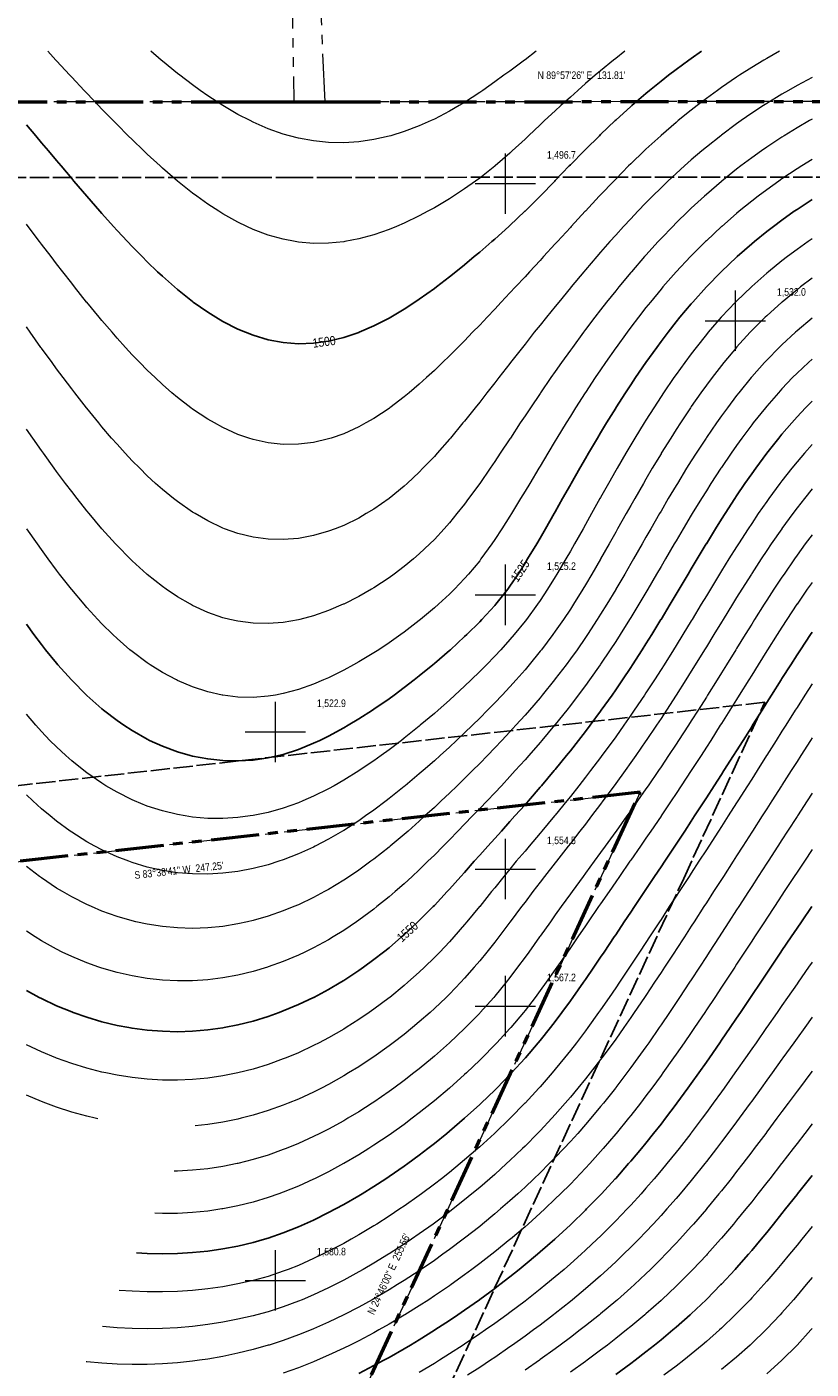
# Model space of a CAD drawing. Header units: inches. Extents: x -7927 to 9670, y -5337 to 8361.
# Tile 9 of 13: x -1520 to 971, y 589 to 4851. Entities that reach past the tile are written whole.
import ezdxf
from ezdxf.enums import TextEntityAlignment as Align

# ---------------------------------------------------------------- set-up
doc = ezdxf.new("R2010")
doc.units = ezdxf.units.IN
doc.header["$LTSCALE"] = 48
doc.header["$MEASUREMENT"] = 0
doc.linetypes.add('DASHED', pattern=[1.524, 1.27, -0.254])
doc.linetypes.add('PHANTOM', pattern=[6.35, 3.175, -0.635, 0.635, -0.635, 0.635, -0.635])
for name, color, linetype, lineweight in [('C-PROP', 1, 'PHANTOM', 50), ('C-PROP-ADJC', 8, 'PHANTOM', 18), ('C-PROP-SETB', 8, 'DASHED', 25), ('C-TOPO-MAJR', 8, 'CONTINUOUS', 25), ('C-TOPO-MINR', 8, 'CONTINUOUS', 9), ('C-TOPO-SPOT', 1, 'CONTINUOUS', 18)]:
    doc.layers.add(name, color=color, linetype=linetype, lineweight=lineweight)
doc.styles.add('JM', font='IBMPlexSansCondensed-Regular.ttf')

msp = doc.modelspace()

# ---------------------------------------------------------------- linework, layer by layer
at = {"layer": 'C-PROP'}
for points in [[(-2827.2, 4613.3), (-973.7, 4612.9), (-871.8, 4612.8), (-849, 4612.8), (-802.9, 4612.8), (-674, 4612.8), (-672.2, 4612.8), (-572.9, 4612.8), (-549.3, 4612.9), (1032.5, 4614), (1157.1, 4614.4), (3010.7, 4619.4), (3012.1, 4516.7), (3107.3, -2502.7)], [(-936.4, -536.9), (348.3, 2247.8), (428, 2420.6), (-2520.7, 2092.2)]]:
    msp.add_lwpolyline(points, dxfattribs=at)
at = {"layer": 'C-PROP-ADJC'}
for points in [[(-572.9, 4612.8), (-732.5, 8247.9), (972.3, 8355.2), (1032.5, 4614)], [(-672.2, 4612.8), (-2952, 4613.4), (-3018.6, 8350.6), (-734.1, 8350.6)]]:
    msp.add_lwpolyline(points, close=True, dxfattribs=at)
msp.add_lwpolyline([(-3468.1, -1022.9), (-3217.9, 1391.4), (-3212.3, 1445.5), (-2520.7, 2092.2), (428, 2420.6), (348.3, 2247.8), (-936.4, -536.9)], dxfattribs=at)
at = {"layer": 'C-PROP-SETB'}
for points in [[(-2827.3, 4373.3), (-973.8, 4372.9), (-871.9, 4372.8), (-849.1, 4372.8), (-802.9, 4372.8), (-674.1, 4372.8), (-672.2, 4372.8), (-572.8, 4372.8), (-549.1, 4372.9), (1032.9, 4374), (1157.8, 4374.4), (2773.9, 4378.8), (2860.5, -2005.1)], [(-708.4, -615.5), (566.2, 2147.2), (824.1, 2706.2), (-2626.5, 2321.9)]]:
    msp.add_lwpolyline(points, dxfattribs=at)
at = {"layer": 'C-TOPO-MAJR'}
for points in [[(623.1, 4773.3), (590.2, 4750.7), (582.7, 4745.3), (542.2, 4715.7), (518.2, 4697.3), (494.2, 4678.6), (458.1, 4649.3), (446.2, 4639.4), (401.9, 4601.3), (398.2, 4598), (350.2, 4554.6), (348.8, 4553.3), (302.2, 4509.1), (298.3, 4505.3), (254.2, 4461.7), (249.8, 4457.3), (206.2, 4412.8), (202.8, 4409.3), (158.2, 4363.1), (156.5, 4361.3), (110.2, 4313.6), (109.9, 4313.3), (62.2, 4265.8), (61.6, 4265.3), (14.2, 4220.4), (10.7, 4217.3), (-33.8, 4177.1), (-42.9, 4169.3), (-81.8, 4135.3), (-98.9, 4121.3), (-129.8, 4095.2), (-157.5, 4073.3), (-177.8, 4056.7), (-219.2, 4025.3), (-225.8, 4020.1), (-273.8, 3985.9), (-287.3, 3977.3), (-321.8, 3954.4), (-364.5, 3929.3), (-369.8, 3926.1), (-417.8, 3901.4), (-464.6, 3881.3), (-465.8, 3880.8), (-513.8, 3864.5), (-561.8, 3853), (-609.8, 3846.4), (-657.8, 3844.9), (-705.8, 3848.7), (-753.8, 3857.6), (-801.8, 3871.9), (-825.3, 3881.3), (-849.8, 3891.2), (-897.8, 3915.7), (-920.3, 3929.3), (-945.8, 3944.9), (-991.8, 3977.3), (-993.8, 3978.7), (-1041.8, 4016.9), (-1051.4, 4025.3), (-1089.8, 4058.9), (-1104.9, 4073.3), (-1137.8, 4104.5), (-1154.3, 4121.3), (-1185.8, 4153.2), (-1200.8, 4169.3), (-1233.8, 4204.5), (-1245.2, 4217.3), (-1281.8, 4257.9), (-1288.2, 4265.3), (-1329.8, 4313), (-1330.1, 4313.3), (-1371, 4361.3), (-1377.8, 4369.2), (-1411.4, 4409.3), (-1425.8, 4426.1), (-1451.8, 4457.3), (-1473.8, 4483.2), (-1492.1, 4505.3), (-1521.8, 4540.3)], [(974.2, 4302.9), (926.2, 4271.2), (917.7, 4265.3), (878.2, 4237.3), (851.7, 4217.3), (830.2, 4200.8), (791.4, 4169.3), (782.2, 4161.7), (736.1, 4121.3), (734.2, 4119.6), (686.2, 4074.4), (685.1, 4073.3), (638.2, 4025.4), (638.2, 4025.3), (594.8, 3977.3), (590.2, 3972), (554.4, 3929.3), (542.2, 3914.1), (516.5, 3881.3), (494.2, 3851.8), (480.5, 3833.3), (446.2, 3785.3), (446.2, 3785.3), (413.2, 3737.3), (398.2, 3714.7), (381.4, 3689.3), (350.9, 3641.3), (350.2, 3640.2), (321, 3593.3), (302.2, 3561.9), (292.1, 3545.3), (263.9, 3497.3), (254.2, 3480.5), (236.1, 3449.3), (208.9, 3401.3), (206.2, 3396.5), (181.6, 3353.3), (158.2, 3311.5), (154.6, 3305.3), (127.1, 3257.3), (110.2, 3227.7), (99.3, 3209.3), (70.6, 3161.3), (62.2, 3147.6), (40, 3113.3), (14.2, 3074.7), (7.3, 3065.3), (-30.9, 3017.3), (-33.8, 3013.9), (-75, 2969.3), (-81.8, 2962.1), (-123.1, 2921.3), (-129.8, 2914.8), (-174.9, 2873.3), (-177.8, 2870.6), (-225.8, 2829.1), (-230.5, 2825.3), (-273.8, 2789.9), (-290.1, 2777.3), (-321.8, 2752.7), (-353.7, 2729.3), (-369.8, 2717.4), (-417.8, 2684.2), (-422.3, 2681.3), (-465.8, 2653.3), (-499.3, 2633.3), (-513.8, 2624.7), (-561.8, 2598.8), (-590, 2585.3), (-609.8, 2575.9), (-657.8, 2556.5), (-705.8, 2540.8), (-720.9, 2537.3), (-753.8, 2529.7), (-801.8, 2522.7), (-849.8, 2519.9), (-897.8, 2521), (-945.8, 2526.2), (-993.8, 2535.3), (-1001.1, 2537.3), (-1041.8, 2548.9), (-1089.8, 2566.8), (-1130.1, 2585.3), (-1137.8, 2589), (-1185.8, 2616.2), (-1211.9, 2633.3), (-1233.8, 2648.3), (-1276.6, 2681.3), (-1281.8, 2685.5), (-1329.8, 2728.1), (-1331, 2729.3), (-1377.8, 2776.4), (-1378.6, 2777.3), (-1421.5, 2825.3), (-1425.8, 2830.3), (-1460.8, 2873.3), (-1473.8, 2889.7), (-1497.6, 2921.3), (-1521.8, 2954.2)], [(974.2, 3662.5), (953.5, 3641.3), (926.2, 3612.3), (909.3, 3593.3), (878.2, 3557.1), (868.5, 3545.3), (830.5, 3497.3), (830.2, 3496.9), (794.9, 3449.3), (782.2, 3431.7), (761, 3401.3), (734.2, 3361.7), (728.6, 3353.3), (697.5, 3305.3), (686.2, 3287.5), (667.3, 3257.3), (638.2, 3209.9), (637.8, 3209.3), (608.9, 3161.3), (590.2, 3130.1), (580.2, 3113.3), (551.7, 3065.3), (542.2, 3049.4), (523, 3017.3), (494.2, 2969.4), (494.1, 2969.3), (464.7, 2921.3), (446.2, 2891.7), (434.6, 2873.3), (403.7, 2825.3), (398.2, 2816.9), (371.7, 2777.3), (350.2, 2745.7), (338.8, 2729.3), (304.6, 2681.3), (302.2, 2677.9), (269.1, 2633.3), (254.2, 2613.5), (232.3, 2585.3), (206.2, 2552), (194.3, 2537.3), (158.2, 2493), (155.1, 2489.3), (114.6, 2441.3), (110.2, 2436.2), (72.8, 2393.3), (62.2, 2381.1), (30.2, 2345.3), (14.2, 2327.2), (-13, 2297.3), (-33.8, 2274), (-56.2, 2249.3), (-81.8, 2220.3), (-99, 2201.3), (-129.8, 2166.1), (-141.5, 2153.3), (-177.8, 2112.7), (-184.7, 2105.3), (-225.8, 2061.4), (-229.8, 2057.3), (-273.8, 2013.1), (-277.8, 2009.3), (-321.8, 1968.2), (-329.8, 1961.3), (-369.8, 1926.9), (-386.9, 1913.3), (-417.8, 1889.1), (-450.7, 1865.3), (-465.8, 1854.5), (-513.8, 1823), (-523.3, 1817.3), (-561.8, 1794.5), (-609, 1769.3), (-609.8, 1768.9), (-657.8, 1746.1), (-705.8, 1726), (-718.7, 1721.3), (-753.8, 1708.6), (-801.8, 1694), (-849.8, 1681.9), (-893.7, 1673.3), (-897.8, 1672.5), (-945.8, 1665.8), (-993.8, 1661.7), (-1041.8, 1660.3), (-1089.8, 1661.4), (-1137.8, 1665.1), (-1185.8, 1671.4), (-1196.1, 1673.3), (-1233.8, 1680.4), (-1281.8, 1692), (-1329.8, 1706.2), (-1373, 1721.3), (-1377.8, 1723), (-1425.8, 1742.8), (-1473.8, 1765.4), (-1481.4, 1769.3), (-1521.8, 1791.1)], [(974.2, 2929.3), (968.9, 2921.3), (937.3, 2873.3), (926.2, 2856.4), (906.3, 2825.3), (878.2, 2781.4), (875.6, 2777.3), (845.4, 2729.3), (830.2, 2705.2), (815.2, 2681.3), (785.1, 2633.3), (782.2, 2628.7), (754.9, 2585.3), (734.2, 2552.5), (724.6, 2537.3), (694.1, 2489.3), (686.2, 2477), (663.3, 2441.3), (638.2, 2402.4), (632.3, 2393.3), (601, 2345.3), (590.2, 2328.7), (569.5, 2297.3), (542.2, 2255.9), (537.8, 2249.3), (505.9, 2201.3), (494.2, 2183.7), (473.9, 2153.3), (446.2, 2111.8), (441.8, 2105.3), (409.7, 2057.3), (398.2, 2040.1), (377.5, 2009.3), (350.2, 1968.3), (345.5, 1961.3), (313.2, 1913.3), (302.2, 1896.9), (280.8, 1865.3), (254.2, 1826.4), (247.9, 1817.3), (214.3, 1769.3), (206.2, 1758), (179.5, 1721.3), (158.2, 1692.9), (143.1, 1673.3), (110.2, 1632.2), (104.5, 1625.3), (63.4, 1577.3), (62.2, 1575.9), (19.4, 1529.3), (14.2, 1523.8), (-27.4, 1481.3), (-33.8, 1474.9), (-77.1, 1433.3), (-81.8, 1428.9), (-129.8, 1385.3), (-129.8, 1385.3), (-177.8, 1344.2), (-186.2, 1337.3), (-225.8, 1305.2), (-246.3, 1289.3), (-273.8, 1268.2), (-310.5, 1241.3), (-321.8, 1233.1), (-369.8, 1199.9), (-379.8, 1193.3), (-417.8, 1168.6), (-455.6, 1145.3), (-465.8, 1139.1), (-513.8, 1111.5), (-540.2, 1097.3), (-561.8, 1085.8), (-609.8, 1062.1), (-638.2, 1049.3), (-657.8, 1040.5), (-705.8, 1021.4), (-753.8, 1004.6), (-765, 1001.3), (-801.8, 990.7), (-849.8, 979.4), (-897.8, 970.4), (-945.8, 963.6), (-993.8, 958.9), (-1041.8, 956), (-1089.8, 955.1), (-1137.8, 956), (-1171.9, 957.9)], [(973, 2057.3), (940.3, 2009.3), (926.2, 1988.7), (907.8, 1961.3), (878.2, 1917.8), (875.2, 1913.3), (843, 1865.3), (830.2, 1846.4), (810.8, 1817.3), (782.2, 1774.9), (778.5, 1769.3), (746.2, 1721.3), (734.2, 1703.7), (713.7, 1673.3), (686.2, 1633.1), (680.9, 1625.3), (647.8, 1577.3), (638.2, 1563.7), (614.1, 1529.3), (590.2, 1495.9), (579.7, 1481.3), (544.5, 1433.3), (542.2, 1430.2), (508.3, 1385.3), (494.2, 1367.1), (470.8, 1337.3), (446.2, 1306.7), (431.9, 1289.3), (398.2, 1249.2), (391.4, 1241.3), (350.2, 1194.5), (349.1, 1193.3), (304.7, 1145.3), (302.2, 1142.7), (257.9, 1097.3), (254.2, 1093.6), (208.6, 1049.3), (206.2, 1047), (158.2, 1002.8), (156.6, 1001.3), (110.2, 960.7), (101.6, 953.3), (62.2, 920.5), (43.5, 905.3), (14.2, 882.1), (-17.8, 857.3), (-33.8, 845.2), (-81.8, 809.9), (-82.6, 809.3), (-129.8, 776), (-151.3, 761.3), (-177.8, 743.5), (-224, 713.3), (-225.8, 712.2), (-273.8, 682.2), (-301.9, 665.3), (-321.8, 653.5), (-369.8, 626.1), (-385.9, 617.3), (-417.8, 600), (-465.8, 575.3)], [(974.2, 1204), (965.8, 1193.3), (927.9, 1145.3), (926.2, 1143.2), (890, 1097.3), (878.2, 1082.6), (851.5, 1049.3), (830.2, 1023.1), (812.2, 1001.3), (782.2, 965.6), (771.7, 953.3), (734.2, 910.7), (729.3, 905.3), (686.2, 858.9), (684.7, 857.3), (638.2, 810.3), (637.2, 809.3), (590.2, 764.8), (586.4, 761.3), (542.2, 722.1), (532.1, 713.3), (494.2, 681.8), (474, 665.3), (446.2, 643.5), (412.2, 617.3), (398.2, 606.9), (350.2, 571.7)]]:
    msp.add_lwpolyline(points, dxfattribs=at)
at = {"layer": 'C-TOPO-MINR'}
for points in [[(870.7, 4773.3), (830.2, 4750.6), (821.3, 4745.3), (782.2, 4721.8), (743.8, 4697.3), (734.2, 4691.1), (686.2, 4658.4), (673.4, 4649.3), (638.2, 4623.7), (608.9, 4601.3), (590.2, 4586.7), (549.2, 4553.3), (542.2, 4547.5), (494.2, 4506), (493.4, 4505.3), (446.2, 4462.2), (441, 4457.3), (398.2, 4416.1), (391.3, 4409.3), (350.2, 4367.8), (343.9, 4361.3), (302.2, 4317.7), (298.1, 4313.3), (254.2, 4266.2), (253.4, 4265.3), (209.3, 4217.3), (206.2, 4213.9), (165.2, 4169.3), (158.2, 4161.5), (121, 4121.3), (110.2, 4109.3), (76.5, 4073.3), (62.2, 4057.4), (31.8, 4025.3), (14.2, 4005.9), (-13.1, 3977.3), (-33.8, 3954.8), (-58.5, 3929.3), (-81.8, 3904.2), (-104.4, 3881.3), (-129.8, 3854.5), (-151.4, 3833.3), (-177.8, 3806.2), (-199.9, 3785.3), (-225.8, 3759.9), (-251, 3737.3), (-273.8, 3716.2), (-306.1, 3689.3), (-321.8, 3675.9), (-367.5, 3641.3), (-369.8, 3639.6), (-417.8, 3607.7), (-443.6, 3593.3), (-465.8, 3580.8), (-513.8, 3558.9), (-553.3, 3545.3), (-561.8, 3542.4), (-609.8, 3531.2), (-657.8, 3525.4), (-705.8, 3525.1), (-753.8, 3530.3), (-801.8, 3540.9), (-815.2, 3545.3), (-849.8, 3557), (-897.8, 3578.5), (-924.5, 3593.3), (-945.8, 3605.2), (-993.8, 3637.1), (-999.3, 3641.3), (-1041.8, 3673.9), (-1059.8, 3689.3), (-1089.8, 3715.2), (-1113.1, 3737.3), (-1137.8, 3760.7), (-1161.7, 3785.3), (-1185.8, 3810), (-1206.9, 3833.3), (-1233.8, 3862.8), (-1249.7, 3881.3), (-1281.8, 3918.5), (-1290.7, 3929.3), (-1329.8, 3976.6), (-1330.3, 3977.3), (-1368.6, 4025.3), (-1377.8, 4036.8), (-1406.1, 4073.3), (-1425.8, 4098.4), (-1443.2, 4121.3), (-1473.8, 4161.1), (-1479.9, 4169.3), (-1516.4, 4217.3), (-1521.8, 4224.3)], [(379.3, 4773.3), (350.2, 4750.6), (343.5, 4745.3), (302.2, 4711.5), (285.2, 4697.3), (254.2, 4670.6), (229.7, 4649.3), (206.2, 4628.2), (176.3, 4601.3), (158.2, 4584.4), (124.4, 4553.3), (110.2, 4539.7), (73.3, 4505.3), (62.2, 4494.7), (21.6, 4457.3), (14.2, 4450.4), (-32.7, 4409.3), (-33.8, 4408.3), (-81.8, 4370.6), (-94.8, 4361.3), (-129.8, 4336.5), (-165.3, 4313.3), (-177.8, 4305.1), (-225.8, 4276.4), (-246.5, 4265.3), (-273.8, 4250.4), (-321.8, 4227.2), (-345.9, 4217.3), (-369.8, 4207.2), (-417.8, 4190.6), (-465.8, 4177.6), (-510, 4169.3), (-513.8, 4168.6), (-561.8, 4163.8), (-609.8, 4163.4), (-657.8, 4167.5), (-667.6, 4169.3), (-705.8, 4176.3), (-753.8, 4189.8), (-801.8, 4207.9), (-821.9, 4217.3), (-849.8, 4230.5), (-897.8, 4257.4), (-910.1, 4265.3), (-945.8, 4288.4), (-980.1, 4313.3), (-993.8, 4323.2), (-1041.6, 4361.3), (-1041.8, 4361.5), (-1089.8, 4402.8), (-1096.9, 4409.3), (-1137.8, 4446.7), (-1148.7, 4457.3), (-1185.8, 4492.9), (-1198.1, 4505.3), (-1233.8, 4540.8), (-1245.8, 4553.3), (-1281.8, 4590.1), (-1292.3, 4601.3), (-1329.8, 4640.4), (-1338, 4649.3), (-1377.8, 4691.4), (-1383.2, 4697.3), (-1425.8, 4742.8), (-1428.1, 4745.3), (-1454.1, 4773.3)], [(97.8, 4773.3), (62.2, 4746.6), (60.4, 4745.3), (14.2, 4710.8), (-4.8, 4697.3), (-33.8, 4675.9), (-72.2, 4649.3), (-81.8, 4642.4), (-129.8, 4611.2), (-146.8, 4601.3), (-177.8, 4582.9), (-225.8, 4557.8), (-235.8, 4553.3), (-273.8, 4536.2), (-321.8, 4518.2), (-364.4, 4505.3), (-369.8, 4503.7), (-417.8, 4493), (-465.8, 4486), (-513.8, 4482.9), (-561.8, 4483.8), (-609.8, 4488.7), (-657.8, 4497.7), (-686, 4505.3), (-705.8, 4510.7), (-753.8, 4527.7), (-801.8, 4548.6), (-811, 4553.3), (-849.8, 4573.1), (-897.8, 4601.2), (-898, 4601.3), (-945.8, 4632.4), (-969.6, 4649.3), (-993.8, 4666.5), (-1034.1, 4697.3), (-1041.8, 4703.1), (-1089.8, 4742.1), (-1093.5, 4745.3), (-1126.5, 4773.3)], [(974.2, 4690.4), (926.2, 4664.8), (899, 4649.3), (878.2, 4637.3), (830.2, 4607.8), (820.1, 4601.3), (782.2, 4576.4), (749, 4553.3), (734.2, 4542.8), (686.2, 4507), (684, 4505.3), (638.2, 4468.9), (624.2, 4457.3), (590.2, 4428.5), (568.5, 4409.3), (542.2, 4385.5), (516.3, 4361.3), (494.2, 4340.1), (467.1, 4313.3), (446.2, 4292.2), (420.2, 4265.3), (398.2, 4241.9), (375.4, 4217.3), (350.2, 4189.5), (332.1, 4169.3), (302.2, 4135.1), (290.1, 4121.3), (254.2, 4079.2), (249.1, 4073.3), (208.9, 4025.3), (206.2, 4022), (169.2, 3977.3), (158.2, 3963.5), (130.1, 3929.3), (110.2, 3904), (91.7, 3881.3), (62.2, 3843.6), (53.9, 3833.3), (16.4, 3785.3), (14.2, 3782.4), (-21.3, 3737.3), (-33.8, 3720.7), (-58.9, 3689.3), (-81.8, 3659.4), (-96.6, 3641.3), (-129.8, 3599.2), (-134.8, 3593.3), (-174.6, 3545.3), (-177.8, 3541.3), (-216.7, 3497.3), (-225.8, 3486.9), (-262.1, 3449.3), (-273.8, 3437.1), (-312.2, 3401.3), (-321.8, 3392.4), (-369.7, 3353.3), (-369.8, 3353.3), (-417.8, 3319.7), (-442, 3305.3), (-465.8, 3291.3), (-513.8, 3267.9), (-541.1, 3257.3), (-561.8, 3249.4), (-609.8, 3235.7), (-657.8, 3226.8), (-705.8, 3222.9), (-753.8, 3224.1), (-801.8, 3230.6), (-849.8, 3242.3), (-892.1, 3257.3), (-897.8, 3259.4), (-945.8, 3282.1), (-985.7, 3305.3), (-993.8, 3310.1), (-1041.8, 3343.5), (-1054.2, 3353.3), (-1089.8, 3382), (-1111.2, 3401.3), (-1137.8, 3425.4), (-1161.8, 3449.3), (-1185.8, 3473.4), (-1207.9, 3497.3), (-1233.8, 3525.5), (-1250.9, 3545.3), (-1281.8, 3581.2), (-1291.6, 3593.3), (-1329.8, 3640.2), (-1330.7, 3641.3), (-1368, 3689.3), (-1377.8, 3701.8), (-1404.4, 3737.3), (-1425.8, 3765.6), (-1440.1, 3785.3), (-1473.8, 3831.2), (-1475.3, 3833.3), (-1509.7, 3881.3), (-1521.8, 3898)], [(974.2, 4558.3), (965.4, 4553.3), (926.2, 4530.7), (885.2, 4505.3), (878.2, 4500.9), (830.2, 4469.2), (813.3, 4457.3), (782.2, 4435.2), (747.8, 4409.3), (734.2, 4398.9), (687.6, 4361.3), (686.2, 4360.1), (638.2, 4318.9), (632, 4313.3), (590.2, 4275), (580, 4265.3), (542.2, 4228.3), (531.3, 4217.3), (494.2, 4178.8), (485.3, 4169.3), (446.2, 4126.4), (441.6, 4121.3), (400, 4073.3), (398.2, 4071.2), (359.9, 4025.3), (350.2, 4013.2), (321.3, 3977.3), (302.2, 3952.6), (284, 3929.3), (254.2, 3889.6), (247.9, 3881.3), (212.6, 3833.3), (206.2, 3824.2), (178.1, 3785.3), (158.2, 3756.5), (144.6, 3737.3), (111.8, 3689.3), (110.2, 3686.8), (79.2, 3641.3), (62.2, 3615.4), (47.1, 3593.3), (15.6, 3545.3), (14.2, 3543.2), (-16.7, 3497.3), (-33.8, 3471.2), (-49, 3449.3), (-81.8, 3401.3), (-81.8, 3401.3), (-116.9, 3353.3), (-129.8, 3335.6), (-154, 3305.3), (-177.8, 3276), (-194.5, 3257.3), (-225.8, 3223.2), (-240, 3209.3), (-273.8, 3177.2), (-292.3, 3161.3), (-321.8, 3136.9), (-353.2, 3113.3), (-369.8, 3101.2), (-417.8, 3069.7), (-425.4, 3065.3), (-465.8, 3042.2), (-513.8, 3017.9), (-515.3, 3017.3), (-561.8, 2997.7), (-609.8, 2981), (-653.6, 2969.3), (-657.8, 2968.2), (-705.8, 2959.9), (-753.8, 2956.2), (-801.8, 2957.3), (-849.8, 2963.4), (-875.3, 2969.3), (-897.8, 2974.7), (-945.8, 2991.5), (-993.8, 3013.4), (-1000.8, 3017.3), (-1041.8, 3040.9), (-1077.8, 3065.3), (-1089.8, 3073.7), (-1137.8, 3111.8), (-1139.4, 3113.3), (-1185.8, 3155.4), (-1191.8, 3161.3), (-1233.8, 3203.9), (-1238.8, 3209.3), (-1281.8, 3257), (-1282, 3257.3), (-1322.2, 3305.3), (-1329.8, 3314.4), (-1360.5, 3353.3), (-1377.8, 3375.4), (-1397.3, 3401.3), (-1425.8, 3439.3), (-1433, 3449.3), (-1467.8, 3497.3), (-1473.8, 3505.6), (-1501.7, 3545.3), (-1521.8, 3573.8)], [(974.2, 4429.4), (941.6, 4409.3), (926.2, 4399.7), (878.2, 4367.9), (868.8, 4361.3), (830.2, 4333.8), (803, 4313.3), (782.2, 4297.4), (742.6, 4265.3), (734.2, 4258.3), (687, 4217.3), (686.2, 4216.6), (638.2, 4172), (635.5, 4169.3), (590.2, 4124.1), (587.5, 4121.3), (542.6, 4073.3), (542.2, 4072.9), (500.4, 4025.3), (494.2, 4018), (460.5, 3977.3), (446.2, 3959.4), (422.5, 3929.3), (398.2, 3897.2), (386.2, 3881.3), (351.4, 3833.3), (350.2, 3831.5), (317.7, 3785.3), (302.2, 3762.4), (285.1, 3737.3), (254.2, 3690.1), (253.7, 3689.3), (222.7, 3641.3), (206.2, 3614.6), (192.7, 3593.3), (163.4, 3545.3), (158.2, 3536.5), (134.3, 3497.3), (110.2, 3456.5), (105.8, 3449.3), (77, 3401.3), (62.2, 3376.1), (48.2, 3353.3), (19.2, 3305.3), (14.2, 3297.1), (-11.4, 3257.3), (-33.8, 3222.7), (-43.2, 3209.3), (-77.7, 3161.3), (-81.8, 3155.9), (-117.1, 3113.3), (-129.8, 3098.9), (-162, 3065.3), (-177.8, 3049.7), (-212.9, 3017.3), (-225.8, 3005.8), (-269.4, 2969.3), (-273.8, 2965.7), (-321.8, 2928.9), (-332.5, 2921.3), (-369.8, 2894.9), (-402.6, 2873.3), (-417.8, 2863.3), (-465.8, 2834.3), (-482.2, 2825.3), (-513.8, 2808), (-561.8, 2784.3), (-578.3, 2777.3), (-609.8, 2763.9), (-657.8, 2746.9), (-705.8, 2733.7), (-730.5, 2729.3), (-753.8, 2725.2), (-801.8, 2721.6), (-849.8, 2722.9), (-897.8, 2728.9), (-899.6, 2729.3), (-945.8, 2739.8), (-993.8, 2755.4), (-1041.8, 2775.6), (-1045.1, 2777.3), (-1089.8, 2801.2), (-1128.2, 2825.3), (-1137.8, 2831.6), (-1185.8, 2867.4), (-1192.9, 2873.3), (-1233.8, 2908.7), (-1247.1, 2921.3), (-1281.8, 2955.3), (-1294.9, 2969.3), (-1329.8, 3007.3), (-1338.4, 3017.3), (-1377.8, 3064.2), (-1378.7, 3065.3), (-1416.2, 3113.3), (-1425.8, 3125.7), (-1452, 3161.3), (-1473.8, 3190.9), (-1486.7, 3209.3), (-1520.6, 3257.3)], [(974.2, 4177.8), (962, 4169.3), (926.2, 4144), (896.1, 4121.3), (878.2, 4107.6), (836.1, 4073.3), (830.2, 4068.4), (782.2, 4026.1), (781.3, 4025.3), (734.2, 3980.3), (731.3, 3977.3), (686.2, 3929.8), (685.8, 3929.3), (644.5, 3881.3), (638.2, 3873.6), (606.1, 3833.3), (590.2, 3812.6), (569.8, 3785.3), (542.2, 3747), (535.4, 3737.3), (502.5, 3689.3), (494.2, 3676.8), (470.9, 3641.3), (446.2, 3602.4), (440.5, 3593.3), (411, 3545.3), (398.2, 3523.9), (382.3, 3497.3), (354.5, 3449.3), (350.2, 3441.8), (327, 3401.3), (302.2, 3357), (300.1, 3353.3), (273.2, 3305.3), (254.2, 3271.1), (246.5, 3257.3), (219.4, 3209.3), (206.2, 3186), (191.9, 3161.3), (163.7, 3113.3), (158.2, 3104.4), (133.7, 3065.3), (110.2, 3029.5), (101.8, 3017.3), (66.8, 2969.3), (62.2, 2963.3), (27.7, 2921.3), (14.2, 2905.3), (-14.8, 2873.3), (-33.8, 2852.6), (-60.4, 2825.3), (-81.8, 2803.5), (-109, 2777.3), (-129.8, 2757.2), (-160.2, 2729.3), (-177.8, 2713.1), (-214, 2681.3), (-225.8, 2670.9), (-270.5, 2633.3), (-273.8, 2630.5), (-321.8, 2592), (-330.6, 2585.3), (-369.8, 2555.3), (-394.8, 2537.3), (-417.8, 2520.6), (-464.2, 2489.3), (-465.8, 2488.2), (-513.8, 2458.5), (-544.5, 2441.3), (-561.8, 2431.6), (-609.8, 2407.8), (-643.9, 2393.3), (-657.8, 2387.3), (-705.8, 2370.3), (-753.8, 2356.7), (-801.8, 2346.6), (-811.3, 2345.3), (-849.8, 2340), (-897.8, 2337), (-945.8, 2337.5), (-993.8, 2341.6), (-1016.9, 2345.3), (-1041.8, 2349.5), (-1089.8, 2361.2), (-1137.8, 2376.8), (-1178.3, 2393.3), (-1185.8, 2396.5), (-1233.8, 2420.6), (-1269, 2441.3), (-1281.8, 2449.1), (-1329.8, 2482.4), (-1338.7, 2489.3), (-1377.8, 2520.8), (-1396.5, 2537.3), (-1425.8, 2564.3), (-1446.8, 2585.3), (-1473.8, 2613.3), (-1491.7, 2633.3), (-1521.8, 2668)], [(974.2, 4052.9), (937.7, 4025.3), (926.2, 4016.3), (878.8, 3977.3), (878.2, 3976.8), (830.2, 3933.8), (825.4, 3929.3), (782.2, 3886.6), (777.1, 3881.3), (734.2, 3834.1), (733.5, 3833.3), (693.7, 3785.3), (686.2, 3776), (656.4, 3737.3), (638.2, 3712.9), (621.2, 3689.3), (590.2, 3645), (587.7, 3641.3), (555.7, 3593.3), (542.2, 3572.4), (524.9, 3545.3), (495.2, 3497.3), (494.2, 3495.6), (466.3, 3449.3), (446.2, 3414.9), (438.2, 3401.3), (410.7, 3353.3), (398.2, 3331.3), (383.5, 3305.3), (356.5, 3257.3), (350.2, 3246.1), (329.4, 3209.3), (302.3, 3161.3), (302.2, 3161.2), (274.3, 3113.3), (254.2, 3079.3), (245.7, 3065.3), (215.8, 3017.3), (206.2, 3002.4), (184.1, 2969.3), (158.2, 2932.1), (150.4, 2921.3), (114.2, 2873.3), (110.2, 2868.2), (75.1, 2825.3), (62.2, 2809.8), (33.6, 2777.3), (14.2, 2755.5), (-10.4, 2729.3), (-33.8, 2704.4), (-56.5, 2681.3), (-81.8, 2655.7), (-104.8, 2633.3), (-129.8, 2609), (-155.2, 2585.3), (-177.8, 2564), (-207.5, 2537.3), (-225.8, 2520.6), (-261.8, 2489.3), (-273.8, 2478.8), (-318.5, 2441.3), (-321.8, 2438.6), (-369.8, 2400.2), (-379.1, 2393.3), (-417.8, 2364.1), (-444.6, 2345.3), (-465.8, 2330.3), (-513.8, 2299.4), (-517.4, 2297.3), (-561.8, 2271.3), (-604.1, 2249.3), (-609.8, 2246.3), (-657.8, 2224.5), (-705.8, 2205.8), (-719.8, 2201.3), (-753.8, 2190.3), (-801.8, 2178), (-849.8, 2169), (-897.8, 2163.1), (-945.8, 2160.4), (-993.8, 2161), (-1041.8, 2165), (-1089.8, 2172.4), (-1137.8, 2183.2), (-1185.8, 2197.5), (-1196.2, 2201.3), (-1233.8, 2215.6), (-1281.8, 2237.6), (-1303.9, 2249.3), (-1329.8, 2263.6), (-1377.8, 2293.8), (-1382.8, 2297.3), (-1425.8, 2328.7), (-1446.5, 2345.3), (-1473.8, 2368.2), (-1501.3, 2393.3), (-1521.8, 2412.7)], [(974.2, 3926.3), (926.2, 3886), (920.9, 3881.3), (878.2, 3841.8), (869.5, 3833.3), (830.2, 3793), (823, 3785.3), (782.2, 3739.2), (780.6, 3737.3), (741.5, 3689.3), (734.2, 3680), (704.9, 3641.3), (686.2, 3615.8), (670.3, 3593.3), (638.2, 3546.6), (637.3, 3545.3), (605.8, 3497.3), (590.2, 3472.8), (575.5, 3449.3), (546.1, 3401.3), (542.2, 3394.9), (517.4, 3353.3), (494.2, 3313.6), (489.4, 3305.3), (461.7, 3257.3), (446.2, 3230.3), (434.2, 3209.3), (406.7, 3161.3), (398.2, 3146.5), (379, 3113.3), (350.9, 3065.3), (350.2, 3064.2), (321.8, 3017.3), (302.2, 2985.8), (291.8, 2969.3), (260.5, 2921.3), (254.2, 2912), (227.4, 2873.3), (206.2, 2843.7), (192.6, 2825.3), (158.2, 2780.2), (155.9, 2777.3), (117.1, 2729.3), (110.2, 2720.9), (76.2, 2681.3), (62.2, 2665.1), (33.5, 2633.3), (14.2, 2612), (-11, 2585.3), (-33.8, 2561.1), (-57.1, 2537.3), (-81.8, 2512), (-104.7, 2489.3), (-129.8, 2464.3), (-153.7, 2441.3), (-177.8, 2417.8), (-204, 2393.3), (-225.8, 2372.5), (-255.7, 2345.3), (-273.8, 2328.5), (-309.3, 2297.3), (-321.8, 2286.2), (-365.8, 2249.3), (-369.8, 2245.9), (-417.8, 2208.1), (-427.2, 2201.3), (-465.8, 2173.1), (-495.4, 2153.3), (-513.8, 2141), (-561.8, 2112), (-574.2, 2105.3), (-609.8, 2086.1), (-657.8, 2063.2), (-672.3, 2057.3), (-705.8, 2043.5), (-753.8, 2026.8), (-801.8, 2013.1), (-818.8, 2009.3), (-849.8, 2002.4), (-897.8, 1994.7), (-945.8, 1990), (-993.8, 1988.3), (-1041.8, 1989.6), (-1089.8, 1994), (-1137.8, 2001.4), (-1173.8, 2009.3), (-1185.8, 2012), (-1233.8, 2025.9), (-1281.8, 2043.1), (-1315.1, 2057.3), (-1329.8, 2063.8), (-1377.8, 2088.2), (-1407.4, 2105.3), (-1425.8, 2116.3), (-1473.8, 2148.5), (-1480.3, 2153.3), (-1521.8, 2185)], [(974.2, 3796.3), (962.2, 3785.3), (926.2, 3751.2), (912.4, 3737.3), (878.2, 3701.5), (867.2, 3689.3), (830.2, 3646.8), (825.6, 3641.3), (787.1, 3593.3), (782.2, 3587), (751, 3545.3), (734.2, 3522.1), (716.8, 3497.3), (686.2, 3452.3), (684.2, 3449.3), (653, 3401.3), (638.2, 3378), (622.8, 3353.3), (593.4, 3305.3), (590.2, 3300), (564.7, 3257.3), (542.2, 3219.2), (536.4, 3209.3), (508.4, 3161.3), (494.2, 3137.1), (480.3, 3113.3), (452.2, 3065.3), (446.2, 3055.3), (423.5, 3017.3), (398.2, 2975.6), (394.3, 2969.3), (364.2, 2921.3), (350.2, 2899.5), (333.1, 2873.3), (302.2, 2827.4), (300.8, 2825.3), (266.9, 2777.3), (254.2, 2759.7), (231.5, 2729.3), (206.2, 2696), (194.6, 2681.3), (158.2, 2635.7), (156.2, 2633.3), (116.1, 2585.3), (110.2, 2578.3), (74.4, 2537.3), (62.2, 2523.3), (31.3, 2489.3), (14.2, 2470.4), (-13, 2441.3), (-33.8, 2418.9), (-58.3, 2393.3), (-81.8, 2368.5), (-104.4, 2345.3), (-129.8, 2318.7), (-151, 2297.3), (-177.8, 2269.5), (-198.1, 2249.3), (-225.8, 2221.1), (-246.3, 2201.3), (-273.8, 2174.3), (-296.6, 2153.3), (-321.8, 2129.8), (-350, 2105.3), (-369.8, 2088), (-408, 2057.3), (-417.8, 2049.4), (-465.8, 2013.9), (-472.6, 2009.3), (-513.8, 1981.6), (-547.2, 1961.3), (-561.8, 1952.4), (-609.8, 1926.3), (-636.9, 1913.3), (-657.8, 1903.3), (-705.8, 1883.1), (-753.8, 1865.8), (-755.5, 1865.3), (-801.8, 1851.4), (-849.8, 1839.8), (-897.8, 1831.1), (-945.8, 1825.1), (-993.8, 1821.8), (-1041.8, 1821.4), (-1089.8, 1823.8), (-1137.8, 1829.1), (-1185.8, 1837.1), (-1233.8, 1848.1), (-1281.8, 1861.8), (-1291.8, 1865.3), (-1329.8, 1878.8), (-1377.8, 1898.8), (-1408.2, 1913.3), (-1425.8, 1922), (-1473.8, 1948.6), (-1494.3, 1961.3), (-1521.8, 1979)], [(974.2, 3525.2), (949.6, 3497.3), (926.2, 3469.7), (909.6, 3449.3), (878.2, 3409.3), (872.1, 3401.3), (836.9, 3353.3), (830.2, 3344), (803.3, 3305.3), (782.2, 3274.1), (771.1, 3257.3), (740, 3209.3), (734.2, 3200.2), (709.8, 3161.3), (686.2, 3123.3), (680.1, 3113.3), (650.9, 3065.3), (638.2, 3044.5), (621.8, 3017.3), (592.7, 2969.3), (590.2, 2965.1), (563.5, 2921.3), (542.2, 2886.7), (533.9, 2873.3), (503.9, 2825.3), (494.2, 2810.1), (473.2, 2777.3), (446.2, 2736.1), (441.7, 2729.3), (409.4, 2681.3), (398.2, 2665), (376.1, 2633.3), (350.2, 2596.7), (341.9, 2585.3), (306.7, 2537.3), (302.2, 2531.2), (270.3, 2489.3), (254.2, 2468.2), (233, 2441.3), (206.2, 2407.3), (194.8, 2393.3), (158.2, 2348.3), (155.7, 2345.3), (115.7, 2297.3), (110.2, 2290.6), (75.1, 2249.3), (62.2, 2233.8), (34.4, 2201.3), (14.2, 2176.8), (-5.3, 2153.3), (-33.8, 2117.5), (-43.8, 2105.3), (-81.8, 2057.9), (-82.3, 2057.3), (-122.1, 2009.3), (-129.8, 2000.1), (-163.9, 1961.3), (-177.8, 1945.8), (-208.6, 1913.3), (-225.8, 1895.5), (-256.8, 1865.3), (-273.8, 1849.2), (-309.6, 1817.3), (-321.8, 1806.7), (-367.6, 1769.3), (-369.8, 1767.6), (-417.8, 1731.7), (-432.8, 1721.3), (-465.8, 1698.7), (-506, 1673.3), (-513.8, 1668.4), (-561.8, 1640.9), (-591.7, 1625.3), (-609.8, 1615.9), (-657.8, 1593.5), (-696.9, 1577.3), (-705.8, 1573.6), (-753.8, 1556.4), (-801.8, 1541.6), (-849.8, 1529.3), (-850, 1529.3), (-897.8, 1519.7), (-945.8, 1512.6), (-993.8, 1508), (-1041.8, 1505.9), (-1089.8, 1506.3), (-1137.8, 1509.1), (-1185.8, 1514.3), (-1233.8, 1521.9), (-1269.7, 1529.3), (-1281.8, 1531.9), (-1329.8, 1544.4), (-1377.8, 1559.2), (-1425.8, 1576.4), (-1427.9, 1577.3), (-1473.8, 1596.4), (-1521.8, 1618.7)], [(974.2, 3384), (949.5, 3353.3), (926.2, 3323.5), (912.6, 3305.3), (878.2, 3258.2), (877.6, 3257.3), (844.4, 3209.3), (830.2, 3188.4), (812.3, 3161.3), (782.2, 3114.9), (781.2, 3113.3), (750.9, 3065.3), (734.2, 3038.6), (721.1, 3017.3), (691.5, 2969.3), (686.2, 2960.7), (662.1, 2921.3), (638.2, 2882.4), (632.6, 2873.3), (602.9, 2825.3), (590.2, 2804.9), (572.9, 2777.3), (542.4, 2729.3), (542.2, 2729), (511.3, 2681.3), (494.2, 2655.2), (479.6, 2633.3), (447.2, 2585.3), (446.2, 2583.8), (414, 2537.3), (398.2, 2514.8), (380, 2489.3), (350.2, 2447.9), (345.3, 2441.3), (309.8, 2393.3), (302.2, 2383), (273.5, 2345.3), (254.2, 2319.7), (236.7, 2297.3), (206.2, 2257.7), (199.5, 2249.3), (162, 2201.3), (158.2, 2196.4), (124.4, 2153.3), (110.2, 2134.6), (87.5, 2105.3), (62.2, 2071.6), (51.3, 2057.3), (15.4, 2009.3), (14.2, 2007.7), (-21.2, 1961.3), (-33.8, 1944.8), (-59, 1913.3), (-81.8, 1885.2), (-98.8, 1865.3), (-129.8, 1830.1), (-141.7, 1817.3), (-177.8, 1779.8), (-188.5, 1769.3), (-225.8, 1733.8), (-239.6, 1721.3), (-273.8, 1691.2), (-295.3, 1673.3), (-321.8, 1651.7), (-356.1, 1625.3), (-369.8, 1614.9), (-417.8, 1580.7), (-423, 1577.3), (-465.8, 1549.1), (-498.2, 1529.3), (-513.8, 1519.9), (-561.8, 1493), (-584.7, 1481.3), (-609.8, 1468.5), (-657.8, 1446.5), (-689.8, 1433.3), (-705.8, 1426.8), (-753.8, 1409.6), (-801.8, 1394.9), (-839.1, 1385.3), (-849.8, 1382.6), (-897.8, 1372.9), (-945.8, 1365.6), (-985.6, 1361.6)], [(974.2, 3238.3), (952.6, 3209.3), (926.2, 3172.9), (918, 3161.3), (885, 3113.3), (878.2, 3103.3), (853.1, 3065.3), (830.2, 3030.1), (822.1, 3017.3), (791.6, 2969.3), (782.2, 2954.3), (761.7, 2921.3), (734.2, 2877.2), (731.8, 2873.3), (702.2, 2825.3), (686.2, 2799.7), (672.3, 2777.3), (642.3, 2729.3), (638.2, 2722.8), (612, 2681.3), (590.2, 2647.2), (581.3, 2633.3), (550.1, 2585.3), (542.2, 2573.3), (518.3, 2537.3), (494.2, 2501.3), (486.1, 2489.3), (453.2, 2441.3), (446.2, 2431.1), (419.8, 2393.3), (398.2, 2362.6), (385.8, 2345.3), (351.5, 2297.3), (350.2, 2295.5), (316.7, 2249.3), (302.2, 2229.2), (281.7, 2201.3), (254.2, 2163.5), (246.6, 2153.3), (211.7, 2105.3), (206.2, 2097.6), (177, 2057.3), (158.2, 2030.8), (142.7, 2009.3), (110.2, 1963.6), (108.6, 1961.3), (74, 1913.3), (62.2, 1896.9), (38.8, 1865.3), (14.2, 1832.7), (2.1, 1817.3), (-33.8, 1772.9), (-36.9, 1769.3), (-80, 1721.3), (-81.8, 1719.4), (-127, 1673.3), (-129.8, 1670.6), (-177.5, 1625.3), (-177.8, 1625.1), (-225.8, 1582.5), (-232, 1577.3), (-273.8, 1542.6), (-290.7, 1529.3), (-321.8, 1505.1), (-354.1, 1481.3), (-369.8, 1469.9), (-417.8, 1436.9), (-423.4, 1433.3), (-465.8, 1406.2), (-500.7, 1385.3), (-513.8, 1377.6), (-561.8, 1351.2), (-589.3, 1337.3), (-609.8, 1327.1), (-657.8, 1305.2), (-696.8, 1289.3), (-705.8, 1285.7), (-753.8, 1268.6), (-801.8, 1254), (-849.8, 1241.8), (-852.1, 1241.3), (-897.8, 1232.2), (-945.8, 1224.9), (-993.8, 1220.1), (-1041.8, 1217.5), (-1052.1, 1217.4)], [(974.2, 3087.1), (959, 3065.3), (926.2, 3017.5), (926.1, 3017.3), (894.4, 2969.3), (878.2, 2944.4), (863.4, 2921.3), (832.9, 2873.3), (830.2, 2869.1), (802.8, 2825.3), (782.2, 2792.4), (772.8, 2777.3), (742.9, 2729.3), (734.2, 2715.5), (712.9, 2681.3), (686.2, 2639), (682.6, 2633.3), (652.2, 2585.3), (638.2, 2563.5), (621.4, 2537.3), (590.2, 2489.3), (590.2, 2489.3), (558.7, 2441.3), (542.2, 2416.4), (526.7, 2393.3), (494.4, 2345.3), (494.2, 2345), (461.7, 2297.3), (446.2, 2274.5), (428.8, 2249.3), (398.2, 2204.9), (395.7, 2201.3), (362.3, 2153.3), (350.2, 2135.6), (329, 2105.3), (302.2, 2066.4), (295.9, 2057.3), (262.8, 2009.3), (254.2, 1996.8), (229.7, 1961.3), (206.2, 1927), (196.7, 1913.3), (163.4, 1865.3), (158.2, 1857.9), (129.2, 1817.3), (110.2, 1791.1), (94, 1769.3), (62.2, 1728), (56.9, 1721.3), (16.7, 1673.3), (14.2, 1670.5), (-27.2, 1625.3), (-33.8, 1618.2), (-74.1, 1577.3), (-81.8, 1569.6), (-124.1, 1529.3), (-129.8, 1524), (-177.4, 1481.3), (-177.8, 1481), (-225.8, 1440.4), (-234.6, 1433.3), (-273.8, 1402.1), (-296, 1385.3), (-321.8, 1365.9), (-361.9, 1337.3), (-369.8, 1331.8), (-417.8, 1299.7), (-434.2, 1289.3), (-465.8, 1269.6), (-513.8, 1241.4), (-514, 1241.3), (-561.8, 1215.5), (-606.1, 1193.3), (-609.8, 1191.5), (-657.8, 1169.8), (-705.8, 1150.4), (-720.2, 1145.3), (-753.8, 1133.5), (-801.8, 1119.1), (-849.8, 1107.2), (-897.8, 1097.7), (-900.7, 1097.3), (-945.8, 1090.7), (-993.8, 1086), (-1041.8, 1083.4), (-1089.8, 1082.8), (-1113.9, 1083.5)], [(974.2, 2764.5), (951.5, 2729.3), (926.2, 2690), (920.7, 2681.3), (890.3, 2633.3), (878.2, 2614.3), (859.9, 2585.3), (830.2, 2538.4), (829.5, 2537.3), (799.3, 2489.3), (782.2, 2462.5), (768.8, 2441.3), (738.2, 2393.3), (734.2, 2387.1), (707.5, 2345.3), (686.2, 2312.2), (676.6, 2297.3), (645.6, 2249.3), (638.2, 2237.9), (614.5, 2201.3), (590.2, 2164), (583.2, 2153.3), (551.9, 2105.3), (542.2, 2090.4), (520.6, 2057.3), (494.2, 2017), (489.2, 2009.3), (457.7, 1961.3), (446.2, 1943.8), (426.1, 1913.3), (398.2, 1871.1), (394.3, 1865.3), (362.2, 1817.3), (350.2, 1799.6), (329.5, 1769.3), (302.2, 1730), (296.1, 1721.3), (261.6, 1673.3), (254.2, 1663.2), (225.7, 1625.3), (206.2, 1600.1), (188.1, 1577.3), (158.2, 1540.9), (148.4, 1529.3), (110.2, 1485.4), (106.5, 1481.3), (62.2, 1433.4), (62.1, 1433.3), (15.1, 1385.3), (14.2, 1384.4), (-33.8, 1338.2), (-34.8, 1337.3), (-81.8, 1294.4), (-87.6, 1289.3), (-129.8, 1252.9), (-143.8, 1241.3), (-177.8, 1213.5), (-203.4, 1193.3), (-225.8, 1175.9), (-266.9, 1145.3), (-273.8, 1140.2), (-321.8, 1106.3), (-335.2, 1097.3), (-369.8, 1074.2), (-408.9, 1049.3), (-417.8, 1043.7), (-465.8, 1015), (-490, 1001.3), (-513.8, 988), (-561.8, 962.8), (-581.2, 953.3), (-609.8, 939.6), (-657.8, 918.3), (-690.4, 905.3), (-705.8, 899.3), (-753.8, 883.4), (-801.8, 870.2), (-849.8, 859.3), (-860.6, 857.3), (-897.8, 850.6), (-945.8, 843.8), (-993.8, 838.8), (-1041.8, 835.5), (-1089.8, 833.9), (-1137.8, 834.1), (-1185.8, 835.9), (-1226.8, 838.8)], [(974.2, 2593.4), (969.1, 2585.3), (938.3, 2537.3), (926.2, 2518.6), (907.6, 2489.3), (878.2, 2443.5), (876.8, 2441.3), (846.3, 2393.3), (830.2, 2368.3), (815.6, 2345.3), (784.8, 2297.3), (782.2, 2293.3), (754.1, 2249.3), (734.2, 2218.4), (723.2, 2201.3), (692.3, 2153.3), (686.2, 2143.8), (661.4, 2105.3), (638.2, 2069.4), (630.4, 2057.3), (599.4, 2009.3), (590.2, 1995.2), (568.3, 1961.3), (542.2, 1921.2), (537, 1913.3), (505.7, 1865.3), (494.2, 1847.9), (474, 1817.3), (446.2, 1775.6), (442, 1769.3), (409.4, 1721.3), (398.2, 1705), (376.1, 1673.3), (350.2, 1636.9), (341.8, 1625.3), (306.3, 1577.3), (302.2, 1571.9), (269.3, 1529.3), (254.2, 1510.4), (230.5, 1481.3), (206.2, 1452.3), (189.8, 1433.3), (158.2, 1397.5), (147, 1385.3), (110.2, 1345.9), (101.9, 1337.3), (62.2, 1297.2), (54.2, 1289.3), (14.2, 1251), (3.7, 1241.3), (-33.8, 1207.2), (-49.7, 1193.3), (-81.8, 1165.6), (-106.2, 1145.3), (-129.8, 1126), (-166.1, 1097.3), (-177.8, 1088.3), (-225.8, 1052.3), (-229.9, 1049.3), (-273.8, 1018.1), (-298.3, 1001.3), (-321.8, 985.5), (-369.8, 954.4), (-371.6, 953.3), (-417.8, 925.1), (-451.9, 905.3), (-465.8, 897.4), (-513.8, 871.4), (-541.3, 857.3), (-561.8, 847.1), (-609.8, 824.8), (-646.2, 809.3), (-657.8, 804.5), (-705.8, 786.7), (-753.8, 771.2), (-789.9, 761.3), (-801.8, 758), (-849.8, 747), (-897.8, 737.8), (-945.8, 730.3), (-993.8, 724.5), (-1041.8, 720.3), (-1089.8, 717.8), (-1137.8, 717), (-1185.8, 717.7), (-1233.8, 720.1), (-1279.8, 723.9)], [(974.2, 2417.3), (958.7, 2393.3), (927.3, 2345.3), (926.2, 2343.6), (896.3, 2297.3), (878.2, 2269.6), (865.2, 2249.3), (834.1, 2201.3), (830.2, 2195.4), (803.1, 2153.3), (782.2, 2121.2), (772, 2105.3), (741, 2057.3), (734.2, 2046.9), (709.9, 2009.3), (686.2, 1972.7), (678.8, 1961.3), (647.7, 1913.3), (638.2, 1898.7), (616.5, 1865.3), (590.2, 1825.2), (585, 1817.3), (553.3, 1769.3), (542.2, 1752.6), (521.2, 1721.3), (494.2, 1681.5), (488.6, 1673.3), (455.3, 1625.3), (446.2, 1612.5), (421.1, 1577.3), (398.2, 1546.1), (385.8, 1529.3), (350.2, 1482.6), (349.2, 1481.3), (311.1, 1433.3), (302.2, 1422.4), (271.2, 1385.3), (254.2, 1365.4), (229.5, 1337.3), (206.2, 1311.5), (185.6, 1289.3), (158.2, 1260.5), (139.4, 1241.3), (110.2, 1212.3), (90.6, 1193.3), (62.2, 1166.5), (39.1, 1145.3), (14.2, 1123), (-15.3, 1097.3), (-33.8, 1081.6), (-72.8, 1049.3), (-81.8, 1042.1), (-129.8, 1004.4), (-133.9, 1001.3), (-177.8, 968.5), (-198.9, 953.3), (-225.8, 934.2), (-268, 905.3), (-273.8, 901.4), (-321.8, 870.2), (-342.5, 857.3), (-369.8, 840.5), (-417.8, 812.3), (-423.1, 809.3), (-465.8, 785.8), (-512.9, 761.3), (-513.8, 760.8), (-561.8, 737.8), (-609.8, 716.5), (-617.6, 713.3), (-657.8, 697.2), (-705.8, 679.9), (-751, 665.3), (-753.8, 664.4), (-801.8, 651), (-849.8, 639.3), (-897.8, 629.3), (-945.8, 620.9), (-971.6, 617.3), (-993.8, 614.2), (-1041.8, 609.1), (-1089.8, 605.6), (-1137.8, 603.6), (-1185.8, 603.3), (-1233.8, 604.4), (-1281.8, 607.2), (-1329.8, 611.5), (-1331.6, 611.7)], [(974.2, 2238.5), (949.6, 2201.3), (926.2, 2166.3), (917.7, 2153.3), (885.9, 2105.3), (878.2, 2093.7), (854.3, 2057.3), (830.2, 2020.8), (822.7, 2009.3), (791.2, 1961.3), (782.2, 1947.6), (759.8, 1913.3), (734.2, 1874.4), (728.3, 1865.3), (696.7, 1817.3), (686.2, 1801.5), (665, 1769.3), (638.2, 1729.2), (633, 1721.3), (600.6, 1673.3), (590.2, 1658), (567.8, 1625.3), (542.2, 1588.5), (534.4, 1577.3), (500.2, 1529.3), (494.2, 1521.1), (465, 1481.3), (446.2, 1456.4), (428.6, 1433.3), (398.2, 1394.4), (390.9, 1385.3), (351.7, 1337.3), (350.2, 1335.5), (310.7, 1289.3), (302.2, 1279.7), (267.7, 1241.3), (254.2, 1226.8), (222.5, 1193.3), (206.2, 1176.6), (174.9, 1145.3), (158.2, 1129), (124.7, 1097.3), (110.2, 1083.9), (71.8, 1049.3), (62.2, 1040.9), (15.8, 1001.3), (14.2, 1000), (-33.8, 961), (-43.5, 953.3), (-81.8, 923.7), (-106.2, 905.3), (-129.8, 888), (-172.7, 857.3), (-177.8, 853.7), (-225.8, 821.1), (-243.6, 809.3), (-273.8, 789.8), (-319.4, 761.3), (-321.8, 759.8), (-369.8, 731.5), (-401.9, 713.3), (-417.8, 704.4), (-465.8, 679), (-493, 665.3), (-513.8, 655), (-561.8, 632.7), (-597.5, 617.3), (-609.8, 612), (-657.8, 593.1), (-705.8, 575.8)], [(974.2, 1881.1), (963.2, 1865.3), (929.5, 1817.3), (926.2, 1812.7), (896.1, 1769.3), (878.2, 1743.7), (862.8, 1721.3), (830.2, 1674.4), (829.5, 1673.3), (796.2, 1625.3), (782.2, 1605.3), (762.8, 1577.3), (734.2, 1536.7), (729, 1529.3), (694.9, 1481.3), (686.2, 1469.2), (660.3, 1433.3), (638.2, 1403.3), (624.9, 1385.3), (590.2, 1339.3), (588.7, 1337.3), (551.4, 1289.3), (542.2, 1277.8), (512.7, 1241.3), (494.2, 1219), (472.6, 1193.3), (446.2, 1162.9), (430.7, 1145.3), (398.2, 1109.6), (386.7, 1097.3), (350.2, 1059.2), (340.5, 1049.3), (302.2, 1011.3), (291.8, 1001.3), (254.2, 966), (240.4, 953.3), (206.2, 922.8), (186.1, 905.3), (158.2, 881.7), (128.7, 857.3), (110.2, 842.4), (68.2, 809.3), (62.2, 804.7), (14.2, 768.6), (4.3, 761.3), (-33.8, 733.9), (-63, 713.3), (-81.8, 700.4), (-129.8, 668), (-133.9, 665.3), (-177.8, 636.9), (-208.9, 617.3), (-225.8, 606.8), (-273.8, 577.9)], [(974.2, 1706.1), (950.6, 1673.3), (926.2, 1639.8), (915.9, 1625.3), (881.3, 1577.3), (878.2, 1573), (846.9, 1529.3), (830.2, 1506.2), (812.4, 1481.3), (782.2, 1439.7), (777.6, 1433.3), (742.5, 1385.3), (734.2, 1374.2), (706.8, 1337.3), (686.2, 1310.1), (670.4, 1289.3), (638.2, 1247.8), (633.1, 1241.3), (594.6, 1193.3), (590.2, 1187.9), (554.7, 1145.3), (542.2, 1130.7), (513.2, 1097.3), (494.2, 1076.2), (469.6, 1049.3), (446.2, 1024.5), (423.8, 1001.3), (398.2, 975.6), (375.5, 953.3), (350.2, 929.3), (324.4, 905.3), (302.2, 885.3), (270.4, 857.3), (254.2, 843.5), (213.3, 809.3), (206.2, 803.6), (158.2, 765.4), (153, 761.3), (110.2, 728.7), (89.5, 713.3), (62.2, 693.4), (22.9, 665.3), (14.2, 659.2), (-33.8, 626.2), (-47, 617.3), (-81.8, 594.3), (-120.3, 569.3)], [(974.2, 1535), (970, 1529.3), (934.1, 1481.3), (926.2, 1470.9), (898.4, 1433.3), (878.2, 1406.4), (862.6, 1385.3), (830.2, 1342), (826.7, 1337.3), (790.6, 1289.3), (782.2, 1278.3), (754, 1241.3), (734.2, 1215.9), (716.6, 1193.3), (686.2, 1155.3), (678.2, 1145.3), (638.5, 1097.3), (638.2, 1097), (597.2, 1049.3), (590.2, 1041.4), (554, 1001.3), (542.2, 988.7), (508.5, 953.3), (494.2, 938.8), (460.4, 905.3), (446.2, 891.7), (409.5, 857.3), (398.2, 847.1), (355.5, 809.3), (350.2, 804.8), (302.2, 764.5), (298.3, 761.3), (254.2, 726), (237.9, 713.3), (206.2, 689.1), (174.4, 665.3), (158.2, 653.5), (110.2, 619), (107.7, 617.3), (62.2, 585.7)], [(-1294.9, 1383.5), (-1302.8, 1385.3), (-1329.8, 1391.6), (-1377.8, 1405.1), (-1425.8, 1420.7), (-1460, 1433.3), (-1473.8, 1438.5), (-1521.8, 1458.8)], [(974.2, 1367.9), (950.7, 1337.3), (926.2, 1305.7), (913.7, 1289.3), (878.2, 1243.2), (876.8, 1241.3), (839.7, 1193.3), (830.2, 1181.2), (802.1, 1145.3), (782.2, 1120.4), (763.7, 1097.3), (734.2, 1061.4), (724.2, 1049.3), (686.2, 1004.7), (683.2, 1001.3), (640.4, 953.3), (638.2, 950.9), (595.2, 905.3), (590.2, 900.1), (547.4, 857.3), (542.2, 852.3), (496.6, 809.3), (494.2, 807.2), (446.2, 764.6), (442.4, 761.3), (398.2, 724.2), (384.9, 713.3), (350.2, 685.7), (324, 665.3), (302.2, 648.8), (259.8, 617.3), (254.2, 613.2), (206.2, 578.9)], [(974.2, 1041.7), (941.7, 1001.3), (926.2, 982.2), (902.7, 953.3), (878.2, 923.8), (862.6, 905.3), (830.2, 867.7), (821, 857.3), (782.2, 814.7), (777.1, 809.3), (734.2, 765.2), (730.3, 761.3), (686.2, 719.3), (679.8, 713.3), (638.2, 676.5), (625.3, 665.3), (590.2, 636.4), (566.5, 617.3), (542.2, 598.6), (503.5, 569.3)], [(974.2, 879.6), (955.8, 857.3), (926.2, 822.1), (915.2, 809.3), (878.2, 767.5), (872.6, 761.3), (830.2, 716.7), (826.9, 713.3), (782.2, 670), (777.2, 665.3), (734.2, 627.1), (722.8, 617.3), (686.2, 587.4)], [(974.2, 717.9), (970.2, 713.3), (926.4, 665.3), (926.2, 665.1), (878.4, 617.3), (878.2, 617.1), (830.2, 574)]]:
    msp.add_lwpolyline(points, dxfattribs=at)
at = {"layer": 'C-TOPO-SPOT'}
for p, q in [((0, 4257.3), (0, 4449.3)), ((-96, 4353.3), (96, 4353.3)), ((730.6, 3822), (730.6, 4014)), ((634.6, 3918), (826.6, 3918)), ((0, 2951.3), (0, 3143.3)), ((-96, 3047.3), (96, 3047.3)), ((-730.6, 2516), (-730.6, 2708)), ((-826.6, 2612), (-634.6, 2612)), ((0, 2080.7), (0, 2272.7)), ((-96, 2176.7), (96, 2176.7)), ((0, 1645.3), (0, 1837.3)), ((-96, 1741.3), (96, 1741.3)), ((-730.6, 774.7), (-730.6, 966.7)), ((-826.6, 870.7), (-634.6, 870.7))]:
    msp.add_line(p, q, dxfattribs=at)

# ---------------------------------------------------------------- texts
at = {"layer": 'C-PROP', "style": 'JM'}
for s, rotation, p in [('N 89°57\'26" E  131.81\'', 0.0429, (241.5, 4697.5)), ('S 83°38\'41" W  247.25\'', 6.3554, (-1037, 2172.9)), ('N 24°46\'00" E  255.56\'', 65.2333, (-370.3, 890.6))]:
    msp.add_text(s, height=24, rotation=rotation, dxfattribs=at).set_placement(p, align=Align.MIDDLE_CENTER)
at = {"layer": 'C-TOPO-MAJR', "style": 'JM'}
for s, rotation, p in [('1500', 7.8152, (-576.1, 3851)), ('1525', 56.6792, (46.7, 3123.7)), ('1550', 42.1889, (-311.3, 1978))]:
    msp.add_text(s, height=28.8, rotation=rotation, dxfattribs=at).set_placement(p, align=Align.MIDDLE_CENTER)
at = {"layer": 'C-TOPO-SPOT', "style": 'JM'}
for s, p in [('1,496.7', (132, 4425.3)), ('1,532.0', (862.6, 3990)), ('1,525.2', (132, 3119.3)), ('1,522.9', (-598.6, 2684)), ('1,554.5', (132, 2248.7)), ('1,567.2', (132, 1813.3)), ('1,580.8', (-598.6, 942.7))]:
    msp.add_text(s, height=24, dxfattribs=at).set_placement(p, align=Align.BOTTOM_LEFT)

doc.saveas('drawing.dxf')
